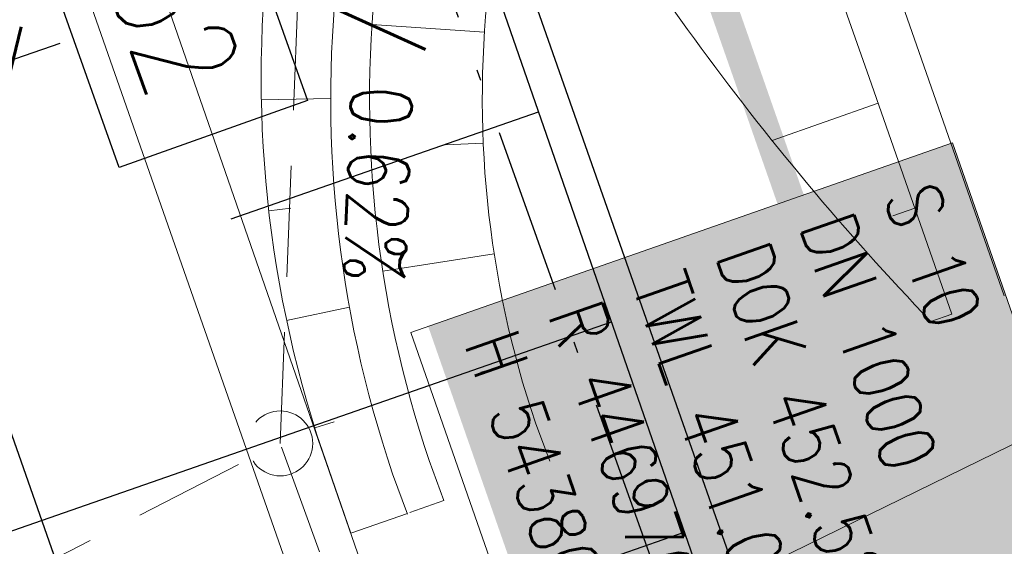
# Model space of a CAD drawing. Extents: x 446577 to 447216, y 443659 to 444842.
# Tile 76 of 177: x 446943 to 446960, y 443896 to 443906. Entities that reach past the tile are written whole.
import ezdxf
from ezdxf.enums import TextEntityAlignment as Align

# ---------------------------------------------------------------- set-up
doc = ezdxf.new("R2010")
doc.units = 0
doc.header["$LTSCALE"] = 2
doc.header["$MEASUREMENT"] = 0
for name, pattern in [('AUSGEZOGEN', [0]), ('BAB-FM2', [2.6, 1.5, -0.5, 0.1, -0.5]), ('GESTRICH-X2', [1.5, 1, -0.5])]:
    doc.linetypes.add(name, pattern=pattern)
doc.layers.get('0').update_dxf_attribs({"linetype": 'AUSGEZOGEN'})
for name, color, linetype in [('204-GRENZL-BAB', 7, 'AUSGEZOGEN'), ('205-GRENZL-BAB', 7, 'AUSGEZOGEN'), ('BAB_FM', 5, 'BAB-FM2'), ('Beschriftung', 7, 'CONTINUOUS'), ('BOESCHG', 250, 'AUSGEZOGEN'), ('FBRTOP', 250, 'AUSGEZOGEN'), ('Hintergrund', 7, 'CONTINUOUS'), ('Hintergrundplan', 7, 'CONTINUOUS'), ('KANAL', 7, 'GESTRICH-X2'), ('PP', 7, 'AUSGEZOGEN'), ('Rinne', 200, 'CONTINUOUS'), ('SCHLITZRINNE', 200, 'AUSGEZOGEN'), ('STRASSE', 250, 'AUSGEZOGEN')]:
    doc.layers.add(name, color=color, linetype=linetype)
doc.styles.add('6', font='txt_____.ttf', dxfattribs={"width": 0.8, "height": 1})
doc.styles.add('8', font='txt_____.ttf', dxfattribs={"width": 0.8, "height": 1})
doc.styles.add('ROMANS', font='romans.shx', dxfattribs={"width": 0.8})

# ---------------------------------------------------------------- blocks, each defined once
blk = doc.blocks.new('Schacht')
at = {"color": 18, "lineweight": 9, "true_color": 0x000000}
blk.add_circle((0, 0), 0.779, dxfattribs=at)

msp = doc.modelspace()

# ---------------------------------------------------------------- linework, layer by layer
at = {"layer": '204-GRENZL-BAB', "flags": 128}
msp.add_lwpolyline([(446938.808, 443909.082), (446950.303, 443876.296)], dxfattribs=at)
at = {"layer": '205-GRENZL-BAB', "flags": 128}
msp.add_lwpolyline([(446938.808, 443909.082), (447012.715, 443698.293)], dxfattribs=at)
at = {"layer": 'BAB_FM', "flags": 128}
msp.add_lwpolyline([(446979.047, 443951.883), (446940.292, 443938.844), (446939.714, 443937.978), (446944.997, 443921.632), (446968.878, 443854.587)], dxfattribs=at)
at = {"layer": 'Beschriftung', "color": 18, "lineweight": 9, "true_color": 0x000000}
msp.add_lwpolyline([(446959.497, 443903.648), (446962.69, 443894.506), (446952.935, 443891.098), (446949.742, 443900.241), (446959.497, 443903.648)], close=True, dxfattribs=at)
at = {"layer": 'BOESCHG'}
for p, q in [((446939.65, 443904.134), (446943.427, 443905.446)), ((446946.51, 443902.283), (446952.042, 443904.206)), ((446952.041, 443904.206), (446952.042, 443904.206)), ((446942.312, 443896.589), (446953.355, 443900.428)), ((446953.353, 443900.427), (446953.355, 443900.428)), ((446949.159, 443894.734), (446954.668, 443896.649)), ((446954.667, 443896.649), (446954.668, 443896.649))]:
    msp.add_line(p, q, dxfattribs=at)
msp.add_lwpolyline([(446899.124, 444059.425), (446912.069, 444019.214), (446968.069, 443858.09)], dxfattribs=at)
at = {"layer": 'BOESCHG', "flags": 128}
msp.add_lwpolyline([(446868.949, 444028.744, 0.020706), (446873.547, 444024.093, 0.057933), (446875.436, 444022.705, 0.001047), (446882.184, 444018.876, -0.000974), (446889.44, 444014.761, -0.000833), (446897.819, 444009.968, -0.010019), (446898.507, 444009.555, -0.162603), (446899.278, 444008.615, -0.006576), (446909.365, 443981.118, -0.000261), (446918.422, 443955.343, 0.000251), (446927.82, 443928.597, 0.001623), (446942.123, 443888.374, 0.027233), (446943.113, 443886.028, 0.085377), (446943.582, 443885.376, 0.020904), (446946.001, 443883.192, 0.039715), (446947.115, 443882.408, 0.035957), (446949.439, 443881.251)], format="xyb", dxfattribs=at)
at = {"layer": 'FBRTOP', "color": 0, "const_width": 0.5}
for points in [[(446928.459, 443982.988, 0.000003), (446932.589, 443971.189, -0.000018), (446936.719, 443959.39, -0.000007), (446940.848, 443947.592, 0.000013), (446944.977, 443935.794, 0.000013), (446949.106, 443923.995, -0.000019), (446953.236, 443912.197, -0.000006), (446957.365, 443900.399, 0.000004), (446961.494, 443888.601, 0.000002), (446973.881, 443853.206, 0.000002), (446986.269, 443817.81, 0.000004), (446998.657, 443782.416, -0.000006), (447011.045, 443747.021, -0.000001), (447016.033, 443732.768, 0.000003)], [(446954.889, 443992.234, 0.000003), (446959.018, 443980.437, -0.000018), (446963.147, 443968.64, -0.000007), (446967.276, 443956.841, 0.000013), (446971.405, 443945.042, 0.000013), (446975.535, 443933.245, -0.000019), (446979.664, 443921.447, -0.000006), (446983.793, 443909.648, 0.000004), (446987.922, 443897.849, 0.000002), (447000.31, 443862.454, 0.000002), (447012.697, 443827.06, 0.000004), (447025.085, 443791.665, -0.000006), (447037.473, 443756.271, 0), (447039.084, 443751.668, 0.000003)], [(446866.566, 444271.777, 0.002691), (446871.765, 444245.898, 0.003085), (446877.214, 444220.305, 0.003296), (446882.62, 444196.418, 0.003493), (446888.335, 444172.666, 0.003551), (446894.287, 444149.378, 0.002848), (446900.319, 444126.973, 0.002558), (446907.306, 444102.1, 0.002824), (446915.542, 444073.946, 0.003985), (446921.651, 444054.071, 0.002928), (446930.243, 444027.436, 0.003935), (446936.907, 444007.707, 0.000126), (446946.647, 443979.626, 0.000195), (446952.953, 443961.485, 0.000026), (446968.558, 443916.655, 0.000443), (446969.471, 443914.039, 0.00013), (446975.672, 443896.342, -0.000082), (446985.547, 443868.172, -0.00001), (446990.142, 443855.056, -0.000011), (446994.25, 443843.328, -0.000533)], [(446953.074, 443997.422, 0.000004), (446954.683, 443992.821, 0.00003)], [(446926.622, 443988.238, 0.000004), (446928.252, 443983.582, 0.00003)]]:
    msp.add_lwpolyline(points, format="xyb", dxfattribs=at)
at = {"layer": 'FBRTOP', "color": 0}
msp.add_lwpolyline([(446906.283, 444163.064, 0.003557), (446913.219, 444136.335, 0.004717), (446918.783, 444116.265, 0.000024), (446923.206, 444100.879, 0.003676), (446923.236, 444100.778, 0.000171), (446925.25, 444094.15, 0.000048), (446932.443, 444070.518, 0.000065), (446938.908, 444049.294, 0.003486), (446939.03, 444048.902, 0.003745), (446939.222, 444048.317, 0.000068), (446950.069, 444016.112, 0.000011), (446956.461, 443997.144, 0.001698), (446956.504, 443997.019, 0.000349), (446956.714, 443996.41, 0.000013), (446962.54, 443979.58, 0.000005), (446967.365, 443965.643, 0.00002), (446968.622, 443962.013, 0.001124), (446976.568, 443939.234, -0.000442), (446996.834, 443881.391), (447012.742, 443835.838, 0.000388), (447024.088, 443803.43, 0.00025), (447041.743, 443753.205)], format="xyb", dxfattribs=at)
at = {"layer": 'FBRTOP', "color": 0, "flags": 128}
msp.add_lwpolyline([(446922.792, 443989.681), (446926.871, 443977.886), (446931.015, 443966.084), (446935.147, 443954.264), (446939.223, 443942.585), (446943.33, 443930.794), (446947.457, 443919.088), (446951.592, 443907.277), (446959.884, 443883.697), (446968.147, 443860.134), (446969.532, 443856.074)], dxfattribs=at)
at = {"layer": 'Hintergrund', "color": 254, "lineweight": 18, "true_color": 0xcccccc}
for p, q in [((446951.07, 443905.644), (446949.044, 443905.778)), ((446947.052, 443904.422), (446948.3, 443904.446)), ((446958.158, 443904.363), (446956.248, 443903.694)), ((446951.047, 443903.645), (446950.371, 443903.616)), ((446947.185, 443902.428), (446947.585, 443902.473)), ((446958.818, 443902.475), (446958.42, 443902.335)), ((446951.244, 443901.656), (446949.238, 443901.345)), ((446966.791, 443901.264), (446948.774, 443892.457)), ((446947.507, 443900.454), (446948.638, 443900.694)), ((446959.106, 443900.437), (446959.485, 443900.57)), ((446951.658, 443899.7), (446951.004, 443899.524)), ((446948.015, 443898.521), (446948.363, 443898.63)), ((446950.34, 443897.216), (446949.725, 443897.001)), ((446948.662, 443896.628), (446949.681, 443896.981))]:
    msp.add_line(p, q, dxfattribs=at)
for points in [[(446874.346, 444150.988), (446877.73, 444140.031), (446885.656, 444115.589), (446893.578, 444092.147), (446901.222, 444070.071), (446909.573, 444046.192), (446918.33, 444021.072), (446925.019, 444002.088), (446935.543, 443972.019), (446944.256, 443947.217), (446951.13, 443927.405), (446958.939, 443905.156), (446960.429, 443900.9)], [(446873.391, 444150.693), (446876.777, 444139.729), (446884.707, 444115.275), (446892.632, 444091.823), (446900.278, 444069.742), (446908.629, 444045.862), (446917.386, 444020.741), (446924.075, 444001.756), (446934.599, 443971.688), (446943.311, 443946.887), (446950.186, 443927.076), (446957.996, 443904.825), (446959.485, 443900.57)], [(446944.33, 443909.103), (446949.036, 443895.552), (446954.757, 443879.728), (446958.604, 443870.62), (446962.008, 443863.434), (446970.976, 443852.056)]]:
    msp.add_lwpolyline(points, dxfattribs=at)
for points in [[(446867.274, 444132.084, -0.42086), (446867.043, 444132.744), (446867.497, 444132.903, -0.401798), (446874.705, 444129.638, -0.019269), (446874.853, 444129.223), (446878.192, 444118.472), (446879.715, 444113.714), (446881.286, 444108.974), (446882.904, 444104.248), (446920.596, 443995.602), (446933.706, 443957.811), (446935.345, 443953.087), (446936.988, 443948.366), (446938.635, 443943.645), (446940.284, 443938.926), (446941.937, 443934.207), (446943.594, 443929.489), (446948.161, 443916.488, -0.068029), (446949.285, 443910.995, -0.048999), (446949.156, 443906.949, 0.113451), (446950.075, 443897.933), (446950.34, 443897.216)], [(446949.684, 443896.973), (446949.415, 443897.698, -0.113568), (446948.462, 443907.04, 0.117419), (446947.5, 443916.256), (446942.934, 443929.257), (446941.277, 443933.975), (446939.623, 443938.694), (446937.974, 443943.414), (446936.327, 443948.135), (446934.684, 443952.857), (446933.045, 443957.581), (446919.935, 443995.372), (446882.242, 444104.02), (446880.623, 444108.75), (446879.05, 444113.497), (446877.525, 444118.261), (446874.185, 444129.016, 0.424353), (446867.763, 444132.254), (446867.274, 444132.084)], [(446948.662, 443896.628), (446948.151, 443898.102, -0.118953), (446947.279, 443907.925, 0.125853), (446946.474, 443917.168), (446872.171, 444129.243, 0.414457), (446868.341, 444131.082, -0.054822), (446867.986, 444131.017, -0.20187), (446866.774, 444131.428)], [(446921.362, 443995.872), (446934.472, 443958.081), (446936.111, 443953.357), (446937.754, 443948.635), (446939.401, 443943.914), (446941.05, 443939.194), (446942.029, 443936.403), (446942.866, 443934.532), (446944.604, 443929.842), (446951.311, 443911.129, -0.048938), (446951.17, 443906.692, 0.113003), (446951.988, 443898.611), (446952.244, 443897.921)], [(446873.781, 443940.166), (446874.65, 443937.686, 0.197945), (446886.308, 443924.602), (446933.579, 443901.639, -0.198221), (446943.716, 443890.262), (446947.324, 443879.963, 0.096812), (446965.974, 443847.587)], [(446959.106, 443900.437, -0.067137), (446951.311, 443911.129)], [(446943.334, 443907.985), (446952.514, 443881.782, 0.045108), (446959.825, 443865.657, 0.044349), (446969.864, 443851.074), (446976.849, 443842.638)]]:
    msp.add_lwpolyline(points, format="xyb", dxfattribs=at)
at = {"layer": 'Hintergrundplan', "color": 254, "lineweight": 18, "true_color": 0xcccccc}
for p, q in [((446951.07, 443905.644), (446949.044, 443905.778)), ((446947.052, 443904.422), (446948.3, 443904.446)), ((446958.158, 443904.363), (446956.248, 443903.694)), ((446951.047, 443903.645), (446950.371, 443903.616)), ((446947.185, 443902.428), (446947.585, 443902.473)), ((446958.818, 443902.475), (446958.42, 443902.335)), ((446951.244, 443901.656), (446949.238, 443901.345)), ((446966.791, 443901.264), (446948.774, 443892.457)), ((446947.507, 443900.454), (446948.638, 443900.694)), ((446959.106, 443900.437), (446959.485, 443900.57)), ((446951.658, 443899.7), (446951.004, 443899.524)), ((446948.015, 443898.521), (446948.363, 443898.63)), ((446950.34, 443897.216), (446949.725, 443897.001)), ((446948.662, 443896.628), (446949.681, 443896.981))]:
    msp.add_line(p, q, dxfattribs=at)
for points in [[(446874.346, 444150.988), (446877.73, 444140.031), (446885.656, 444115.589), (446893.578, 444092.147), (446901.222, 444070.071), (446909.573, 444046.192), (446918.33, 444021.072), (446925.019, 444002.088), (446935.543, 443972.019), (446944.256, 443947.217), (446951.13, 443927.405), (446958.939, 443905.156), (446960.429, 443900.9)], [(446873.391, 444150.693), (446876.777, 444139.729), (446884.707, 444115.275), (446892.632, 444091.823), (446900.278, 444069.742), (446908.629, 444045.862), (446917.386, 444020.741), (446924.075, 444001.756), (446934.599, 443971.688), (446943.311, 443946.887), (446950.186, 443927.076), (446957.996, 443904.825), (446959.485, 443900.57)], [(446944.33, 443909.103), (446949.036, 443895.552), (446954.757, 443879.728), (446958.604, 443870.62), (446962.008, 443863.434), (446970.976, 443852.056)]]:
    msp.add_lwpolyline(points, dxfattribs=at)
for points in [[(446867.274, 444132.084, -0.42086), (446867.043, 444132.744), (446867.497, 444132.903, -0.401798), (446874.705, 444129.638, -0.019269), (446874.853, 444129.223), (446878.192, 444118.472), (446879.715, 444113.714), (446881.286, 444108.974), (446882.904, 444104.248), (446920.596, 443995.602), (446933.706, 443957.811), (446935.345, 443953.087), (446936.988, 443948.366), (446938.635, 443943.645), (446940.284, 443938.926), (446941.937, 443934.207), (446943.594, 443929.489), (446948.161, 443916.488, -0.068029), (446949.285, 443910.995, -0.048999), (446949.156, 443906.949, 0.113451), (446950.075, 443897.933), (446950.34, 443897.216)], [(446949.684, 443896.973), (446949.415, 443897.698, -0.113568), (446948.462, 443907.04, 0.117419), (446947.5, 443916.256), (446942.934, 443929.257), (446941.277, 443933.975), (446939.623, 443938.694), (446937.974, 443943.414), (446936.327, 443948.135), (446934.684, 443952.857), (446933.045, 443957.581), (446919.935, 443995.372), (446882.242, 444104.02), (446880.623, 444108.75), (446879.05, 444113.497), (446877.525, 444118.261), (446874.185, 444129.016, 0.424353), (446867.763, 444132.254), (446867.274, 444132.084)], [(446948.662, 443896.628), (446948.151, 443898.102, -0.118953), (446947.279, 443907.925, 0.125853), (446946.474, 443917.168), (446872.171, 444129.243, 0.414457), (446868.341, 444131.082, -0.054822), (446867.986, 444131.017, -0.20187), (446866.774, 444131.428)], [(446921.362, 443995.872), (446934.472, 443958.081), (446936.111, 443953.357), (446937.754, 443948.635), (446939.401, 443943.914), (446941.05, 443939.194), (446942.029, 443936.403), (446942.866, 443934.532), (446944.604, 443929.842), (446951.311, 443911.129, -0.048938), (446951.17, 443906.692, 0.113003), (446951.988, 443898.611), (446952.244, 443897.921)], [(446873.781, 443940.166), (446874.65, 443937.686, 0.197945), (446886.308, 443924.602), (446933.579, 443901.639, -0.198221), (446943.716, 443890.262), (446947.324, 443879.963, 0.096812), (446965.974, 443847.587)], [(446959.106, 443900.437, -0.067137), (446951.311, 443911.129)], [(446943.334, 443907.985), (446952.514, 443881.782, 0.045108), (446959.825, 443865.657, 0.044349), (446969.864, 443851.074), (446976.849, 443842.638)]]:
    msp.add_lwpolyline(points, format="xyb", dxfattribs=at)
at = {"layer": 'KANAL', "color": 92, "lineweight": 9, "true_color": 0x00b400}
for p, q in [((446947.392, 443898.244, 452.524), (446948.217, 443919.183, 450.919)), ((446939.517, 443894.223, 452.401), (446947.392, 443898.244, 452.524)), ((446956.283, 443873.732, 452.91), (446947.392, 443898.244, 452.524))]:
    msp.add_line(p, q, dxfattribs=at)
at = {"layer": 'PP', "flags": 128}
msp.add_lwpolyline([(446941.797, 443910.775), (446945.188, 443911.983), (446947.885, 443904.414), (446944.493, 443903.206)], close=True, dxfattribs=at)
at = {"layer": 'Rinne'}
for points in [[(446945.965, 443887.082, -0.034775), (446944.449, 443890.569, -0.002707), (446930.923, 443929.231, -0.000152), (446918.298, 443965.992, 0.00034), (446912.642, 443982.44, 0.000884), (446906.531, 444000.072, 0.002366), (446904.204, 444006.646, 0.002644), (446904.13, 444006.851, 0.030888)], [(446930.554, 443927.845, 0.002629), (446943.695, 443890.301, 0.030985), (446945.123, 443886.961, 0.013347), (446945.275, 443886.678, 0.036323)]]:
    msp.add_lwpolyline(points, format="xyb", dxfattribs=at)
at = {"layer": 'SCHLITZRINNE', "flags": 128}
msp.add_lwpolyline([(446918.666, 444051.482, 0.001942), (446927.717, 444023.784, 0.002834), (446934.101, 444004.864, 0.000005), (446941.432, 443983.537, 0.000867), (446941.474, 443983.415, 0.000084), (446947.849, 443965.085, 0.000199), (446950.544, 443957.352, 0.000027), (446955.553, 443942.997, 0.000044), (446958.667, 443934.078, 0.000101), (446962.051, 443924.393, 0.000084), (446966.153, 443912.669, 0.000975), (446970.092, 443901.486, -0.001001), (446974.031, 443890.303, -0.000613), (446978.162, 443878.453, 0.000574), (446982.293, 443866.603, 0.000043), (446985.962, 443856.119, 0.000041), (446989.821, 443845.1, 0.000098), (446990.721, 443842.532, -0.000006), (447006.522, 443797.477, -0.000336), (447009.233, 443789.73, -0.000126), (447016.458, 443769.022)], format="xyb", dxfattribs=at)
at = {"layer": 'SCHLITZRINNE'}
msp.add_lwpolyline([(446958.299, 443933.456, 0.000097), (446961.53, 443924.21, 0.000084), (446965.631, 443912.486, 0.000975), (446969.571, 443901.301, -0.000906), (446973.14, 443891.176, -0.000613)], format="xyb", dxfattribs=at)
at = {"layer": 'STRASSE'}
for points in [[(447043.661, 443874.317, 0.00065), (447041.176, 443881.432, 0.001872), (447040.301, 443883.897, 0.056151), (447039.637, 443885.247, 0.027107), (447037.823, 443887.77, 0.023122), (447036.129, 443889.687, 0.039357), (447035, 443890.681, 0.016729), (447033.458, 443891.758, 0.021771), (447032.213, 443892.493, 0.00424), (447031.256, 443892.992, 0.001159), (447027.738, 443894.78, 0.012233), (447021.582, 443897.704, -0.012648), (447015.63, 443900.536, -0.04443), (447012.536, 443902.469, -0.040823), (447009.574, 443905.112, -0.048131), (447006.927, 443908.492, -0.056635), (447005.322, 443911.773, -0.000988), (447002.382, 443920.089, -0.000382), (446994.841, 443941.603, -0.000001), (446989.039, 443958.198, -0.000032)], [(447062.812, 443984.485, 0.000031), (447067.774, 443953.189, 0.000135), (447068.931, 443945.908, 0.000002), (447074.525, 443910.767, 0.000014), (447075.333, 443905.695, 0.000003), (447075.577, 443904.158, 0.000002), (447075.88, 443902.258, 0.000405)], [(447049.189, 444050.771, 0.000203), (447055.063, 444013.845, 0.000415), (447057.959, 443995.782, 0.000007), (447066.417, 443943.312, -0.000072), (447067.235, 443938.233, -0.000506), (447069.899, 443921.568, 0.000383), (447073.414, 443899.55, 0.002551), (447074.205, 443894.777, 0.000503), (447078.363, 443870.591, 0.006787)], [(446888.18, 443945.1, 0.015724), (446888.73, 443944.123, 0.031866), (446889.444, 443943.098, 0.02056), (446890.709, 443941.635, 0.007148), (446891.611, 443940.702, 0.010934), (446892.223, 443940.113, 0.020227), (446893.008, 443939.446, -0.018977), (446893.847, 443938.738, -0.017488), (446894.727, 443937.877, -0.014667), (446895.709, 443936.785, -0.017448), (446896.455, 443935.839, -0.013756), (446897.325, 443934.583, -0.017608), (446898.099, 443933.3, -0.035159), (446898.417, 443932.62, -0.015015), (446898.697, 443931.822, -0.009743), (446899.066, 443930.573, -0.013189), (446899.415, 443929.157, 0.02745), (446899.602, 443928.482, 0.003274), (446899.997, 443927.335, 0.000094), (446914.046, 443887.41, 0.000281), (446924.888, 443856.672, -0.002446)], [(446963.395, 443791.048, 0.000903), (446963.475, 443790.95, 0.008098), (446964.815, 443789.354, 0.044964), (446965.487, 443788.707, 0.04079), (446966.339, 443788.131, 0.158037), (446967.576, 443787.881, 0.469329), (446967.853, 443788.304, 0.009198), (446967.52, 443789.322, 0.000223), (446952.986, 443831.009, 0.000004), (446936.423, 443878.447, -0.000017), (446932.249, 443890.404, -0.0013), (446927.963, 443902.785, 0.001293), (446923.656, 443915.228, 0.025648), (446922.292, 443918.574, 0.024383), (446920.513, 443921.932, 0.071691), (446919.532, 443923.147, 0.016707), (446914.498, 443927.52, 0.052871), (446911.116, 443929.717, 0.037612), (446905.892, 443931.897)]]:
    msp.add_lwpolyline(points, format="xyb", dxfattribs=at)

# ---------------------------------------------------------------- block references
at = {"layer": 'KANAL', "xscale": 0.75, "yscale": 0.75}
msp.add_blockref('Schacht', (446947.392, 443898.244), dxfattribs=at)

# ---------------------------------------------------------------- texts
at = {"layer": 'Beschriftung', "color": 92, "true_color": 0x00b400, "char_height": 1.1, "attachment_point": 1, "line_spacing_factor": 0.959981, "style": '6'}
for s, insert, rotation in [('MP DN 350/ 20.96m/ 0.62%', (446950.331, 443918.828), 267.7437), ('UP DN 200/^J7.44m', (446935.367, 443904.456), 8.2848)]:
    msp.add_mtext(s, dxfattribs=dict(at, insert=insert, rotation=rotation))
at = {"layer": 'Beschriftung', "color": 18, "true_color": 0x000000, "insert": (446959.19, 443903.011), "char_height": 1, "attachment_point": 1, "rotation": 289.2551, "line_spacing_factor": 0.959981, "style": '8', "bg_fill": 1, "box_fill_scale": 1.5, "bg_fill_color": 256, "bg_fill_true_color": 11599800, "bg_fill_transparency": 0}
msp.add_mtext('S 10^JDN 1000^JDOK 452.52m^JTWL 451.05m^JR 446970.848^JH 543801.713', dxfattribs=at)
at = {"layer": 'PP', "style": 'ROMANS', "width": 0.75}
msp.add_text('41132', height=1.8, rotation=289.6063, dxfattribs=at).set_placement((446945.039, 443904.356), align=Align.RIGHT)

doc.saveas('drawing.dxf')
